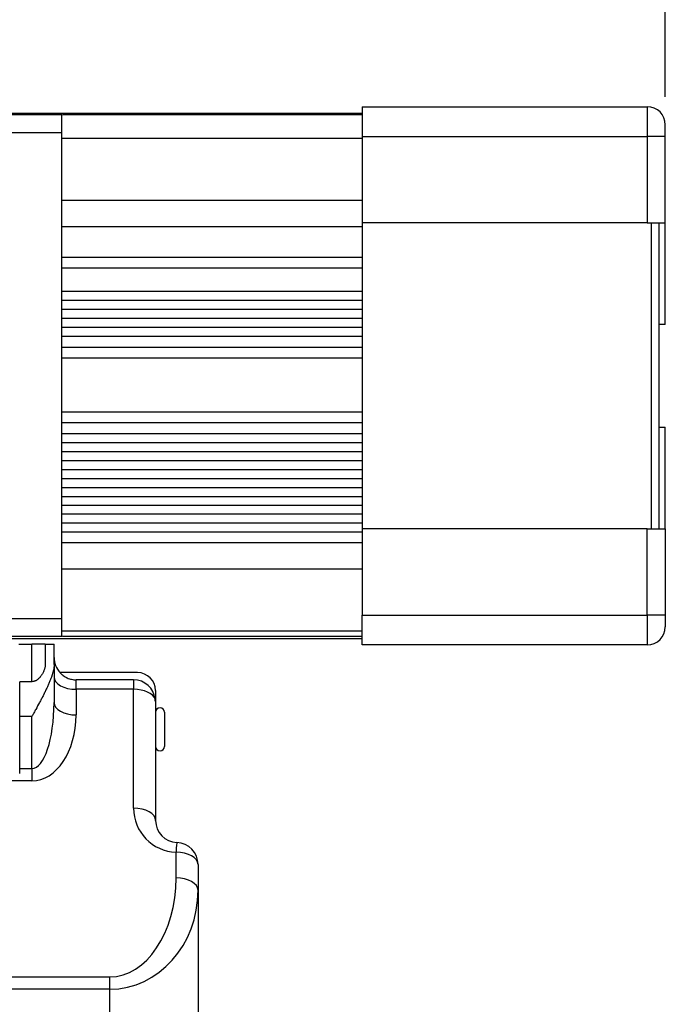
# Model space of a CAD drawing. Header units: millimetres. Extents: x 181 to 1865, y 171 to 1361.
# Tile 10 of 12: x 1411 to 1590, y 798 to 1072. Entities that reach past the tile are written whole.
import ezdxf

# ---------------------------------------------------------------- set-up
doc = ezdxf.new("R2010")
doc.units = ezdxf.units.MM
doc.dimstyles.get("Standard").update_dxf_attribs({"dimtxt": 22, "dimasz": 11, "dimexe": 11, "dimexo": 11, "dimgap": 11, "dimtad": 0, "dimtih": 1, "dimtoh": 1, "dimdsep": 46, "dimtxsty": 'Standard', "dimcen": 0.09, "dimadec": 0, "dimazin": 0, "dimtfac": 1, "dimtofl": 0, "dimtmove": 0, "dimatfit": 3, "dimfxl": 0, "dimtolj": 1, "dimtzin": 0, "dimarcsym": 0})

# ---------------------------------------------------------------- blocks, each defined once
blk = doc.blocks.new('*D15')
at = {"color": 0, "lineweight": -2}
for p, q in [((1126.2, 1050.16), (1126.2, 1236.1)), ((1590.3, 1050.16), (1590.3, 1236.1)), ((1137.2, 1225.1), (1317.92, 1225.1)), ((1579.3, 1225.1), (1398.59, 1225.1))]:
    blk.add_line(p, q, dxfattribs=at)
at = {"color": 0, "lineweight": 18}
for points in [[(1137.2, 1226.93), (1137.2, 1223.26), (1126.2, 1225.1)], [(1579.3, 1226.93), (1579.3, 1223.26), (1590.3, 1225.1)]]:
    blk.add_solid(points, dxfattribs=at)
at = {"layer": 'Defpoints', "color": 0, "lineweight": 18}
for p in [(1126.2, 1225.1), (1126.2, 1039.16), (1590.3, 1039.16)]:
    blk.add_point(p, dxfattribs=at)
at = {"color": 0, "lineweight": 18, "insert": (1358.25, 1225.1), "char_height": 22, "attachment_point": 5}
blk.add_mtext('\\A1;467', dxfattribs=at)

msp = doc.modelspace()

# ---------------------------------------------------------------- linework, layer by layer
for p, q in [((1406.57, 1045.659), (1506.002, 1045.659)), ((1506.002, 1047.459), (1506.002, 1039.159)), ((1506.002, 1047.459), (1585.302, 1047.459)), ((1585.302, 1047.459), (1585.302, 1039.159)), ((1422.502, 1040.16), (1422.502, 1045.16)), ((1506.002, 1045.159), (1422.725, 1045.159)), ((1422.502, 1040.16), (1407.502, 1040.16)), ((1422.502, 905.159), (1422.502, 1040.16)), ((1590.302, 1039.159), (1590.302, 1042.459)), ((1506.002, 1038.655), (1422.502, 1038.655)), ((1506.002, 1039.159), (1506.002, 1015.159)), ((1506.002, 1039.159), (1585.302, 1039.159)), ((1585.302, 1039.159), (1585.302, 1015.159)), ((1590.302, 1039.159), (1585.302, 1039.159)), ((1590.302, 1015.159), (1590.302, 1039.159)), ((1506.002, 1021.43), (1422.502, 1021.43)), ((1506.002, 1014.056), (1422.502, 1014.056)), ((1506.002, 1015.159), (1506.002, 930.159)), ((1585.302, 1015.159), (1506.002, 1015.159)), ((1585.302, 1015.159), (1590.302, 1015.159)), ((1586.502, 930.159), (1586.502, 1015.159)), ((1588.502, 1015.159), (1588.502, 930.159)), ((1590.302, 986.959), (1590.302, 1015.159)), ((1422.502, 1005.656), (1506.002, 1005.656)), ((1422.502, 1002.656), (1506.002, 1002.656)), ((1422.502, 996.156), (1506.002, 996.156)), ((1422.502, 993.656), (1506.002, 993.656)), ((1422.502, 991.156), (1506.002, 991.156)), ((1422.502, 988.656), (1506.002, 988.656)), ((1422.502, 986.156), (1506.002, 986.156)), ((1590.302, 986.959), (1588.502, 986.959)), ((1422.502, 983.656), (1506.002, 983.656)), ((1422.502, 980.656), (1506.002, 980.656)), ((1422.502, 977.656), (1506.002, 977.656)), ((1422.502, 962.656), (1506.002, 962.656)), ((1422.502, 959.656), (1506.002, 959.656)), ((1588.502, 958.359), (1590.302, 958.359)), ((1590.302, 930.159), (1590.302, 958.359)), ((1422.502, 956.656), (1506.002, 956.656)), ((1422.502, 954.156), (1506.002, 954.156)), ((1422.502, 951.656), (1506.002, 951.656)), ((1422.502, 949.156), (1506.002, 949.156)), ((1422.502, 946.656), (1506.002, 946.656)), ((1422.502, 944.156), (1506.002, 944.156)), ((1422.502, 941.656), (1506.002, 941.656)), ((1422.502, 939.156), (1506.002, 939.156)), ((1506.002, 936.656), (1422.502, 936.656)), ((1506.002, 934.156), (1422.502, 934.156)), ((1506.002, 931.656), (1422.502, 931.656)), ((1506.002, 929.156), (1422.502, 929.156)), ((1585.302, 930.159), (1506.002, 930.159)), ((1506.002, 930.159), (1506.002, 906.159)), ((1585.302, 930.159), (1590.302, 930.159)), ((1585.302, 906.159), (1585.302, 930.159)), ((1590.302, 930.159), (1590.302, 906.159)), ((1506.002, 926.256), (1422.502, 926.256)), ((1506.002, 918.882), (1422.502, 918.882)), ((1506.002, 897.859), (1506.002, 906.159)), ((1506.002, 906.159), (1585.302, 906.159)), ((1585.302, 906.159), (1585.302, 897.859)), ((1590.302, 906.159), (1585.302, 906.159)), ((1590.302, 906.159), (1590.302, 902.859)), ((1422.502, 900.159), (1422.502, 905.159)), ((1506.002, 901.655), (1422.502, 901.655)), ((1406.799, 899.659), (1506.002, 899.659)), ((1410.538, 898.034), (1414.22, 898.034)), ((1417.902, 898.034), (1414.22, 898.034)), ((1414.22, 887.633), (1414.22, 898.034)), ((1417.902, 898.034), (1420.356, 898.034)), ((1417.902, 898.034), (1417.902, 892.449)), ((1420.356, 892.449), (1420.356, 898.034)), ((1506.002, 900.159), (1422.725, 900.159)), ((1585.302, 897.859), (1506.002, 897.859)), ((1420.356, 892.449), (1420.356, 881.813)), ((1443.584, 890.165), (1421.979, 890.165)), ((1410.802, 878.034), (1410.802, 887.634)), ((1414.22, 887.634), (1410.802, 887.634)), ((1442.447, 888.165), (1426.493, 888.165)), ((1426.493, 885.524), (1426.493, 888.165)), ((1442.447, 888.165), (1442.447, 885.524)), ((1442.447, 885.524), (1426.493, 885.524)), ((1426.493, 885.524), (1426.493, 878.4)), ((1442.447, 852.497), (1442.447, 885.524)), ((1448.584, 885.165), (1448.584, 882.11)), ((1448.526, 882.123), (1448.584, 882.11)), ((1448.584, 882.11), (1448.584, 849.084)), ((1451.084, 879.159), (1451.084, 869.659)), ((1410.802, 863.478), (1410.802, 878.034)), ((1410.802, 878.034), (1414.22, 878.034)), ((1414.22, 863.478), (1414.22, 878.034)), ((1410.802, 863.478), (1414.22, 863.478)), ((1410.802, 862.159), (1410.802, 863.478)), ((1414.22, 863.478), (1414.22, 860.065)), ((1414.22, 860.065), (1403.316, 860.065)), ((1454.265, 833.08), (1454.265, 840.233)), ((1460.402, 836.82), (1460.402, 829.667)), ((1460.402, 829.667), (1460.402, 676.579)), ((1405.629, 805.578), (1435.856, 805.578)), ((1435.856, 802.164), (1435.856, 805.578)), ((1435.856, 802.164), (1405.629, 802.164)), ((1435.856, 676.579), (1435.856, 802.164))]:
    msp.add_line(p, q)
for centre, radius, start, end in [((1585.302, 1042.459), 5, 0, 90), ((1585.302, 902.859), 5, 270, 0), ((1426.493, 894.383), 6.136, 180, 223.41409), ((1443.584, 885.165), 5, 0, 90), ((1442.447, 882.11), 6.054, 6.34753, 90), ((1449.834, 879.159), 1.25, 0, 180), ((1449.834, 869.659), 1.25, 180, 0), ((1454.72, 852.497), 12.273, 180, 267.87745), ((1454.72, 849.084), 6.136, 180, 267.87745), ((1454.265, 836.82), 6.136, 0, 87.87745)]:
    msp.add_arc(centre, radius, start, end)
for centre, major_axis, ratio, start_param, end_param in [((1426.493, 888.937), (6.136, 0), 0.5562488, 3.1415927, 4.712389), ((1442.447, 882.11), (6.136, 0), 0.5562488, 0.19738, 1.5707963), ((1414.22, 881.813), (0, 18.335), 0.3346801, 3.1415927, 4.712389), ((1426.493, 881.813), (-6.136, 0), 0.5562488, 0, 1.5707963), ((1442.447, 880.616), (0, -11.032), 0.5562488, 1.7077664, 1.7681764), ((1414.22, 878.4), (0, 18.335), 0.6693601, 3.1415927, 4.712389), ((1442.447, 849.084), (6.136, 0), 0.5562488, 0, 1.5707963), ((1454.265, 836.82), (0.227, 6.132), 0.0247835, 0, 0.9813905), ((1454.265, 836.82), (6.136, 0), 0.5562488, 0, 1.5707963), ((1435.856, 833.08), (0, 27.503), 0.6693601, 3.1415927, 4.712389), ((1454.265, 829.667), (6.136, 0), 0.5562488, 0, 1.5707963), ((1435.856, 829.667), (0, 27.503), 0.8924802, 3.1415927, 4.712389)]:
    msp.add_ellipse(centre, major_axis=major_axis, ratio=ratio, start_param=start_param, end_param=end_param)
for points, degree in [([(1422.502, 1045.16), (1417.502, 1045.16), (1412.502, 1045.16), (1407.502, 1045.16)], 3), ([(1407.502, 905.159), (1422.502, 905.159)], 1), ([(1422.502, 900.16), (1407.502, 900.16)], 1)]:
    msp.add_open_spline(points, degree=degree)
for points, knots in [([(1417.902, 892.449), (1417.902, 892.337), (1417.896, 892.225), (1417.875, 891.999), (1417.86, 891.885), (1417.82, 891.655), (1417.77, 891.424), (1417.669, 891.074), (1417.584, 890.838), (1417.525, 890.689), (1417.513, 890.66), (1417.488, 890.6), (1417.451, 890.511), (1417.411, 890.422), (1417.328, 890.245), (1417.269, 890.127), (1417.143, 889.893), (1417.076, 889.777), (1416.933, 889.546), (1416.857, 889.431), (1416.696, 889.204), (1416.611, 889.092), (1416.476, 888.926), (1416.429, 888.871), (1416.332, 888.761), (1416.283, 888.708), (1416.131, 888.549), (1416.024, 888.447), (1415.853, 888.3), (1415.795, 888.253), (1415.704, 888.183), (1415.673, 888.161), (1415.611, 888.116), (1415.58, 888.095), (1415.484, 888.031), (1415.419, 887.991), (1415.286, 887.915), (1415.217, 887.88), (1415.076, 887.815), (1415.003, 887.785), (1414.89, 887.745), (1414.852, 887.733), (1414.775, 887.71), (1414.737, 887.7), (1414.542, 887.654), (1414.383, 887.634), (1414.22, 887.634)], [0, 0, 0, 0, 0.0625, 0.0625, 0.125, 0.125, 0.1875, 0.25, 0.3125, 0.3125, 0.328125, 0.328125, 0.34375, 0.375, 0.375, 0.4375, 0.4375, 0.5, 0.5, 0.5625, 0.5625, 0.625, 0.625, 0.65625, 0.65625, 0.6875, 0.6875, 0.75, 0.75, 0.78125, 0.78125, 0.796875, 0.796875, 0.8125, 0.8125, 0.84375, 0.84375, 0.875, 0.875, 0.90625, 0.90625, 0.921875, 0.921875, 0.9375, 0.9375, 1, 1, 1, 1]), ([(1420.356, 892.449), (1420.356, 892.195), (1420.339, 891.935), (1420.277, 891.406), (1420.232, 891.136), (1420.118, 890.588), (1420.049, 890.308), (1419.93, 889.882), (1419.888, 889.739), (1419.821, 889.522), (1419.798, 889.449), (1419.751, 889.304), (1419.726, 889.231), (1419.604, 888.866), (1419.497, 888.572), (1419.271, 887.981), (1419.151, 887.684), (1418.9, 887.085), (1418.769, 886.784), (1418.495, 886.178), (1418.354, 885.873), (1418.062, 885.259), (1417.911, 884.949), (1417.718, 884.56), (1417.679, 884.481), (1417.601, 884.325), (1417.483, 884.091), (1417.364, 883.857), (1417.124, 883.388), (1416.961, 883.076), (1416.632, 882.45), (1416.465, 882.137), (1415.961, 881.197), (1415.618, 880.568), (1415.098, 879.621), (1414.923, 879.305), (1414.66, 878.829), (1414.529, 878.591), (1414.374, 878.313), (1414.308, 878.193), (1414.264, 878.114), (1414.242, 878.074), (1414.22, 878.034)], [0, 0, 0, 0, 0.0625, 0.0625, 0.125, 0.125, 0.1875, 0.1875, 0.21875, 0.21875, 0.234375, 0.234375, 0.25, 0.25, 0.3125, 0.3125, 0.375, 0.375, 0.4375, 0.4375, 0.5, 0.5, 0.5625, 0.5625, 0.578125, 0.578125, 0.59375, 0.625, 0.625, 0.6875, 0.6875, 0.75, 0.75, 0.875, 0.875, 0.9375, 0.9375, 0.96875, 0.984375, 0.9921875, 0.9921875, 1, 1, 1, 1]), ([(1421.979, 890.165), (1422.121, 890.009), (1422.27, 889.861), (1422.506, 889.651), (1422.627, 889.548), (1422.753, 889.45), (1422.837, 889.386), (1422.88, 889.354), (1423.096, 889.198), (1423.275, 889.082), (1423.551, 888.924), (1423.691, 888.848), (1423.834, 888.778), (1423.93, 888.732), (1423.979, 888.71), (1424.223, 888.601), (1424.42, 888.526), (1424.821, 888.396), (1425.024, 888.341), (1425.437, 888.254), (1425.645, 888.22), (1425.91, 888.192), (1425.963, 888.188), (1426.069, 888.179), (1426.123, 888.176), (1426.281, 888.167), (1426.387, 888.165), (1426.493, 888.165)], [0, 0, 0, 0, 0.125, 0.125, 0.1875, 0.21875, 0.21875, 0.25, 0.25, 0.375, 0.375, 0.4375, 0.46875, 0.46875, 0.5, 0.5, 0.625, 0.625, 0.75, 0.75, 0.875, 0.875, 0.90625, 0.90625, 0.9375, 0.9375, 1, 1, 1, 1])]:
    msp.add_open_spline(points, degree=3, knots=knots)

# ---------------------------------------------------------------- dimensions: what is measured, and where the dimension line sits
at = {"lineweight": 18}
dim = msp.add_aligned_dim(p1=(1590.302, 1039.159), p2=(1126.202, 1039.159), distance=-185.939, text='467', dimstyle='Standard', dxfattribs=at)
dim.commit()
dim.dimension.update_dxf_attribs({"geometry": '*D15', "text_midpoint": (1358.252, 1225.098)})

doc.saveas('drawing.dxf')
